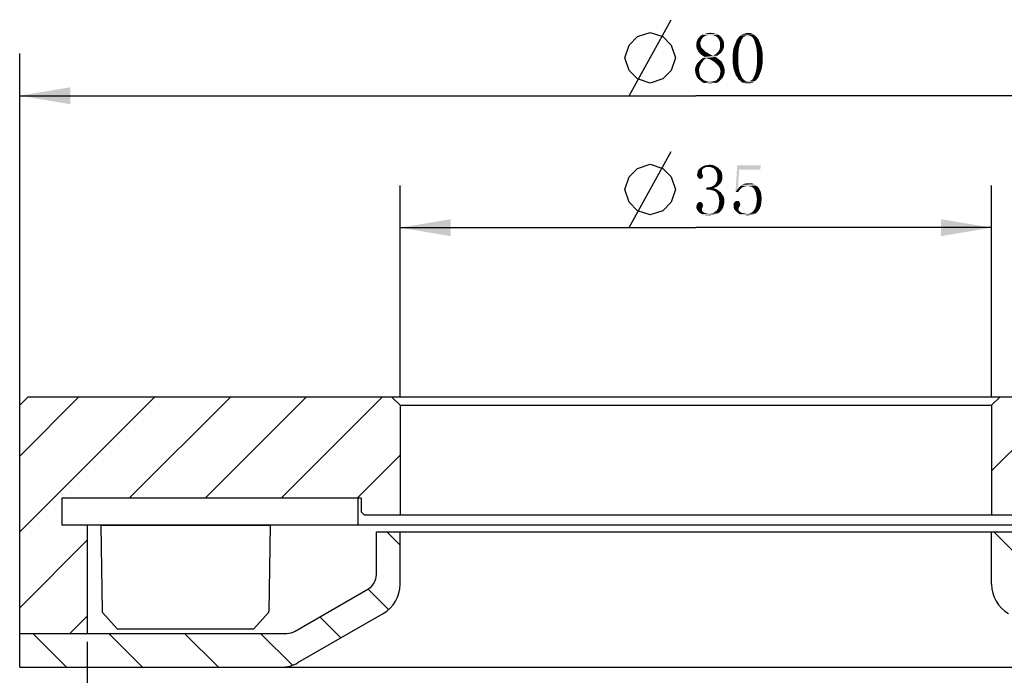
# Model space of a CAD drawing. Header units: millimetres. Extents: x 99 to 211, y 61 to 253.
# Tile 3 of 4: x 119 to 178, y 214 to 253. Entities that reach past the tile are written whole.
import ezdxf

# ---------------------------------------------------------------- set-up
doc = ezdxf.new("R2010")
doc.units = ezdxf.units.MM
doc.header["$LTSCALE"] = 23.1
doc.header["$PDMODE"] = 3
doc.header["$PDSIZE"] = 8
doc.layers.get('0').update_dxf_attribs({"linetype": 'CONTINUOUS'})
doc.layers.get('Defpoints').update_dxf_attribs({"linetype": 'CONTINUOUS'})
for name, color, linetype in [('00_COMPONENTS', 7, 'CONTINUOUS'), ('08_ALL_DRAFTS', 7, 'CONTINUOUS'), ('09_ALL_ROUNDS', 7, 'CONTINUOUS'), ('51__DRAFT_DIMS', 7, 'CONTINUOUS')]:
    doc.layers.add(name, color=color, linetype=linetype)
doc.styles.get("Standard").update_dxf_attribs({"font": 'simfang.ttf'})
doc.dimstyles.new('DIMSTYLE_3', dxfattribs={"dimtxt": 3, "dimasz": 3, "dimexe": 2.5, "dimexo": 0.5, "dimgap": 0.75, "dimtad": 1, "dimdsep": 46, "dimtxsty": 'STANDARD', "dimblk": '_FILLED', "dimblk1": '_FILLED', "dimblk2": '_FILLED', "dimcen": 0.09, "dimclrt": 3, "dimazin": 2, "dimtp": 0.3, "dimtm": 0.3, "dimtfac": 1, "dimtofl": 0, "dimtmove": 0, "dimatfit": 3, "dimldrblk": '_FILLED', "dimfxl": 1, "dimtolj": 1, "dimarcsym": 0})
pattern_1 = [(45, (0, 0), (-5.9397, 5.9397), [])]

# ---------------------------------------------------------------- blocks, each defined once
blk = doc.blocks.new('_FILLED')
at = {"color": 0, "linetype": 'ByBlock'}
blk.add_solid([(0, 0), (-1, 0.167), (-1, -0.167)], dxfattribs=at)
blk = doc.blocks.new('*D3')
at = {"layer": '51__DRAFT_DIMS', "color": 4}
for p, q in [((119.358, 229.627), (119.358, 250.942)), ((199.358, 229.627), (199.358, 250.942)), ((119.358, 248.442), (159.358, 248.442)), ((199.358, 248.442), (159.358, 248.442))]:
    blk.add_line(p, q, dxfattribs=at)
at = {"layer": '51__DRAFT_DIMS', "color": 4, "xscale": 3, "yscale": 3, "zscale": 3, "rotation": 180}
blk.add_blockref('_FILLED', (119.358, 248.442), dxfattribs=at)
at = {"layer": '51__DRAFT_DIMS', "color": 4, "xscale": 3, "yscale": 3, "zscale": 3}
blk.add_blockref('_FILLED', (199.358, 248.442), dxfattribs=at)
blk = doc.blocks.new('*D4')
at = {"layer": '51__DRAFT_DIMS', "color": 4}
for p, q in [((141.858, 230.627), (141.858, 243.135)), ((176.858, 230.627), (176.858, 243.135)), ((141.858, 240.635), (159.358, 240.635)), ((176.858, 240.635), (159.358, 240.635))]:
    blk.add_line(p, q, dxfattribs=at)
at = {"layer": '51__DRAFT_DIMS', "color": 4, "xscale": 3, "yscale": 3, "zscale": 3, "rotation": 180}
blk.add_blockref('_FILLED', (141.858, 240.635), dxfattribs=at)
at = {"layer": '51__DRAFT_DIMS', "color": 4, "xscale": 3, "yscale": 3, "zscale": 3}
blk.add_blockref('_FILLED', (176.858, 240.635), dxfattribs=at)
blk = doc.blocks.new('*D8')
at = {"layer": '51__DRAFT_DIMS', "color": 0, "lineweight": -2}
for p, q in [((123.358, 216.127), (123.358, 206.662)), ((195.358, 216.127), (195.358, 206.662)), ((126.358, 209.162), (192.358, 209.162))]:
    blk.add_line(p, q, dxfattribs=at)
at = {"layer": 'Defpoints', "color": 0}
for p in [(123.358, 216.627), (195.358, 216.627), (195.358, 209.162)]:
    blk.add_point(p, dxfattribs=at)
at = {"layer": '51__DRAFT_DIMS', "color": 0, "linetype": 'ByBlock', "lineweight": -2, "xscale": 3, "yscale": 3, "zscale": 3, "rotation": 180}
blk.add_blockref('_FILLED', (123.358, 209.162), dxfattribs=at)
at = {"layer": '51__DRAFT_DIMS', "color": 0, "linetype": 'ByBlock', "lineweight": -2, "xscale": 3, "yscale": 3, "zscale": 3}
blk.add_blockref('_FILLED', (195.358, 209.162), dxfattribs=at)
at = {"layer": '51__DRAFT_DIMS', "color": 3, "insert": (159.358, 211.429), "char_height": 3, "attachment_point": 5}
blk.add_mtext('\\A1;72', dxfattribs=at)

msp = doc.modelspace()

# ---------------------------------------------------------------- hatches: boundary and pattern name
h = msp.add_hatch()
h.set_pattern_fill('ANSI31', color=256)
h.paths.add_polyline_path([(139.35848, 224.62708), (139.55848, 224.62708), (139.55848, 223.82708), (139.75848, 223.62708), (141.85848, 223.62708), (141.85848, 230.12708), (141.35848, 230.62708), (119.85848, 230.62708), (119.35848, 230.12708), (119.35848, 216.62708), (123.35848, 216.62708), (123.35848, 223.02708), (121.85848, 223.02708), (121.85848, 224.62708)])
h.paths.add_polyline_path([(199.35848, 216.62708), (199.35848, 230.12708), (198.85848, 230.62708), (177.35848, 230.62708), (176.85848, 230.12708), (176.85848, 223.62708), (178.95848, 223.62708), (179.15848, 223.82708), (179.15848, 224.62708), (179.35848, 224.62708), (196.85865, 224.63907), (196.85848, 223.02708), (195.35848, 223.02708), (195.35848, 216.62708)])
h = msp.add_hatch()
h.set_pattern_fill('ANSI31', color=256, angle=90)
h.paths.add_polyline_path([(183.56233, 216.62708, -0.1316525), (183.06233, 216.76106), (178.75848, 219.24588, -0.26794919), (178.25848, 220.11191), (178.25848, 222.62708), (176.85848, 222.62708), (176.85848, 219.53456, 0.26794919), (177.85848, 217.80251), (182.89438, 214.89503, 0.1316525), (183.89438, 214.62708), (199.35848, 214.62708), (199.35848, 216.62708), (195.35848, 216.62708)])
h.paths.add_polyline_path([(123.35848, 216.62708), (119.35848, 216.62708), (119.35848, 214.62708), (134.82258, 214.62708, 0.1316525), (135.82258, 214.89503), (140.85848, 217.80251, 0.26794919), (141.85848, 219.53456), (141.85848, 222.62708), (140.45848, 222.62708), (140.45848, 220.11191, -0.26794919), (139.95848, 219.24588), (135.65463, 216.76106, -0.1316525), (135.15463, 216.62708)])
h = msp.add_hatch()
h.set_pattern_fill('DEFAULT__7', color=4, scale=8.4, angle=45, style=0, pattern_type=0)
h.set_pattern_definition(pattern_1)
edge = h.paths.add_edge_path()
edge.add_line((129.95803, 223.02708), (131.10804, 223.02708))
edge.add_line((131.10804, 222.72708), (131.10804, 223.02708))
edge.add_line((131.60802, 222.72708), (131.10804, 222.72708))
edge.add_line((131.60802, 222.72708), (131.60802, 223.02708))
edge.add_line((131.60802, 223.02708), (132.75803, 223.02708))
edge.add_line((132.75803, 223.02708), (132.75803, 222.27708))
edge.add_line((132.21396, 222.27708), (132.75803, 222.27708))
edge.add_line((132.21396, 222.27708), (132.21396, 222.22708))
edge.add_line((132.15803, 222.22708), (132.21396, 222.22708))
edge.add_line((132.15803, 222.27708), (132.15803, 222.22708))
edge.add_line((129.95803, 222.27708), (132.15803, 222.27708))
edge.add_line((129.95803, 223.02708), (129.95803, 222.27708))
h = msp.add_hatch()
h.set_pattern_fill('DEFAULT__11', color=4, scale=8.4, angle=45, style=0, pattern_type=0)
h.set_pattern_definition(pattern_1)
h.paths.add_polyline_path([(134.42531, 223.00708), (134.42531, 222.54708), (133.21531, 222.54708), (133.21531, 223.00708)])
h = msp.add_hatch()
h.set_pattern_fill('DEFAULT__3', color=4, scale=8.4, angle=45, style=0, pattern_type=0)
h.set_pattern_definition(pattern_1)
edge = h.paths.add_edge_path()
edge.add_line((137.72766, 223.02708), (134.92366, 223.02708))
edge.add_line((137.72766, 223.02708), (137.72766, 222.27708))
edge.add_line((137.72766, 222.27708), (134.92366, 222.27708))
edge.add_line((134.92366, 223.02708), (134.92366, 222.27708))

# ---------------------------------------------------------------- linework, layer by layer
for p, q in [((124.16856, 223.02708), (134.16856, 223.02708)), ((125.11856, 216.8875), (124.2606, 217.85584)), ((133.21856, 216.8875), (134.07652, 217.85584)), ((125.11856, 216.8875), (133.21856, 216.8875))]:
    msp.add_line(p, q)
at = {"color": 7}
for p, q in [((140.45848, 220.11191), (140.45848, 222.62708)), ((140.45848, 222.62708), (178.25848, 222.62708)), ((141.85848, 219.53456), (141.85848, 222.62708)), ((176.85848, 219.53456), (176.85848, 222.62708)), ((135.65463, 216.76106), (139.95848, 219.24588)), ((135.82258, 214.89503), (140.85848, 217.80251)), ((119.35848, 214.62708), (119.35848, 216.62708)), ((119.35848, 216.62708), (135.15463, 216.62708)), ((119.35848, 214.62708), (199.35848, 214.62708))]:
    msp.add_line(p, q, dxfattribs=at)
for centre, radius, start, end in [((139.45848, 220.11191), 1, 300, 0), ((139.85848, 219.53456), 2, 300, 0), ((178.85848, 219.53456), 2, 180, 240), ((135.15463, 217.62708), 1, 270, 300), ((134.82258, 216.62708), 2, 270, 300)]:
    msp.add_arc(centre, radius, start, end, dxfattribs=at)
at = {"layer": '00_COMPONENTS', "color": 7}
for p, q in [((119.85848, 230.62708), (119.35848, 230.12708)), ((119.35848, 214.62708), (119.35848, 230.12708)), ((119.85848, 230.62708), (198.85848, 230.62708)), ((141.85848, 230.12708), (141.35848, 230.62708)), ((141.85848, 230.12708), (141.85848, 223.62708)), ((141.85848, 230.12708), (176.85848, 230.12708)), ((176.85848, 230.12708), (177.35848, 230.62708)), ((176.85848, 230.12708), (176.85848, 223.62708)), ((121.85831, 224.57216), (121.85831, 223.02708)), ((121.85848, 224.62708), (121.85848, 223.02708)), ((139.55848, 224.62708), (121.85848, 224.62708)), ((139.35848, 224.62708), (139.35848, 223.02708)), ((139.55848, 224.62708), (139.55848, 223.82708)), ((139.75848, 223.62708), (139.55848, 223.82708)), ((178.95848, 223.62708), (139.75848, 223.62708)), ((196.85865, 223.02708), (121.85848, 223.02708)), ((123.35848, 223.02708), (123.35848, 216.62708)), ((119.35848, 214.62708), (199.35848, 214.62708))]:
    msp.add_line(p, q, dxfattribs=at)
at = {"layer": '08_ALL_DRAFTS', "color": 7}
for p, q in [((124.16856, 223.02708), (124.23089, 217.92576)), ((134.16856, 223.02708), (134.10623, 217.92576))]:
    msp.add_line(p, q, dxfattribs=at)
at = {"layer": '09_ALL_ROUNDS', "color": 7}
for centre, start, end in [((124.33088, 217.92698), 180.7, 225.35), ((134.00624, 217.92698), 314.65, 359.3)]:
    msp.add_arc(centre, 0.1, start, end, dxfattribs=at)
at = {"layer": '51__DRAFT_DIMS', "color": 3}
for p, q in [((155.40536, 248.44175), (157.90536, 252.94175)), ((155.40536, 240.63547), (157.90536, 245.13548))]:
    msp.add_line(p, q, dxfattribs=at)
for points in [[(155.15535, 250.69176), (155.40536, 251.44176), (155.90535, 251.94177), (156.65536, 252.19176), (157.40536, 251.94177), (157.90536, 251.44176), (158.15535, 250.69176), (157.90536, 249.94177), (157.40536, 249.44176), (156.65536, 249.19174), (155.90535, 249.44176), (155.40536, 249.94177), (155.15535, 250.69176)], [(155.15535, 242.88546), (155.40536, 243.63546), (155.90535, 244.13547), (156.65536, 244.38546), (157.40536, 244.13547), (157.90536, 243.63546), (158.15535, 242.88546), (157.90536, 242.13547), (157.40536, 241.63546), (156.65536, 241.38547), (155.90535, 241.63546), (155.40536, 242.13547), (155.15535, 242.88546)]]:
    msp.add_lwpolyline(points, dxfattribs=at)
for points in [[(159.67098, 251.69957), (159.38973, 251.58238), (159.43661, 251.723)], [(159.67098, 251.69957), (159.62411, 251.60582), (159.38973, 251.58238)], [(159.69442, 251.76988), (159.43661, 251.723), (159.50692, 251.84019)], [(159.43661, 251.723), (159.69442, 251.76988), (159.67098, 251.69957)], [(159.83504, 251.93394), (159.50692, 251.84019), (159.60067, 251.95738)], [(159.83504, 251.93394), (159.76473, 251.86363), (159.50692, 251.84019)], [(159.50692, 251.84019), (159.76473, 251.86363), (159.69442, 251.76988)], [(160.06942, 252.02769), (159.60067, 251.95738), (159.74129, 252.05113)], [(160.06942, 252.02769), (159.95223, 252.00425), (159.60067, 251.95738)], [(159.60067, 251.95738), (159.95223, 252.00425), (159.83504, 251.93394)], [(160.56161, 252.098), (159.74129, 252.05113), (159.88192, 252.098)], [(159.74129, 252.05113), (160.56161, 252.098), (160.70223, 252.05113)], [(159.74129, 252.05113), (160.70223, 252.05113), (160.06942, 252.02769)], [(160.39754, 252.14488), (159.88192, 252.098), (160.04598, 252.14488)], [(159.88192, 252.098), (160.39754, 252.14488), (160.56161, 252.098)], [(160.04598, 252.14488), (160.23348, 252.16832), (160.39754, 252.14488)], [(160.23348, 252.02769), (160.06942, 252.02769), (160.70223, 252.05113)], [(160.37411, 252.02769), (160.23348, 252.02769), (160.70223, 252.05113)], [(160.49129, 251.98082), (160.37411, 252.02769), (160.70223, 252.05113)], [(160.49129, 251.98082), (160.70223, 252.05113), (160.81942, 251.95738)], [(160.81942, 251.95738), (160.58504, 251.93394), (160.49129, 251.98082)], [(160.65536, 251.86363), (160.58504, 251.93394), (160.81942, 251.95738)], [(160.65536, 251.86363), (160.81942, 251.95738), (160.91317, 251.84019)], [(160.91317, 251.84019), (160.72567, 251.76988), (160.65536, 251.86363)], [(160.72567, 251.76988), (160.91317, 251.84019), (160.98348, 251.723)], [(160.98348, 251.723), (160.77254, 251.65269), (160.72567, 251.76988)], [(160.77254, 251.65269), (160.98348, 251.723), (161.03036, 251.58238)], [(161.03036, 251.58238), (160.79598, 251.55894), (160.77254, 251.65269)], [(161.68661, 251.51207), (161.73348, 251.62925), (162.03817, 251.65269)], [(161.68661, 251.51207), (162.03817, 251.65269), (161.94442, 251.44175)], [(162.06161, 251.74644), (162.03817, 251.65269), (161.73348, 251.62925)], [(162.06161, 251.74644), (161.73348, 251.62925), (161.78036, 251.74644)], [(162.10848, 251.81675), (161.78036, 251.74644), (161.85067, 251.84019)], [(161.78036, 251.74644), (162.10848, 251.81675), (162.06161, 251.74644)], [(162.20223, 251.93394), (162.15536, 251.88707), (161.85067, 251.84019)], [(162.20223, 251.93394), (161.85067, 251.84019), (161.92098, 251.93394)], [(161.85067, 251.84019), (162.15536, 251.88707), (162.10848, 251.81675)], [(162.31942, 252.00425), (162.27254, 251.95738), (161.92098, 251.93394)], [(162.31942, 252.00425), (161.92098, 251.93394), (161.99129, 252.00425)], [(161.92098, 251.93394), (162.27254, 251.95738), (162.20223, 251.93394)], [(162.78817, 252.05113), (162.43661, 252.02769), (161.99129, 252.00425)], [(162.78817, 252.05113), (161.99129, 252.00425), (162.06161, 252.05113)], [(162.31942, 252.00425), (161.99129, 252.00425), (162.43661, 252.02769)], [(162.69442, 252.098), (162.06161, 252.05113), (162.15536, 252.098)], [(162.06161, 252.05113), (162.69442, 252.098), (162.78817, 252.05113)], [(162.15536, 252.098), (162.24911, 252.12144), (162.62411, 252.14488)], [(162.15536, 252.098), (162.62411, 252.14488), (162.69442, 252.098)], [(162.53036, 252.14488), (162.62411, 252.14488), (162.24911, 252.12144)], [(162.53036, 252.14488), (162.24911, 252.12144), (162.34286, 252.14488)], [(162.31942, 252.00425), (162.43661, 252.02769), (162.36629, 252.00425)], [(162.34286, 252.14488), (162.43661, 252.16832), (162.53036, 252.14488)], [(162.50692, 252.00425), (162.43661, 252.02769), (162.78817, 252.05113)], [(162.55379, 252.00425), (162.50692, 252.00425), (162.78817, 252.05113)], [(162.55379, 252.00425), (162.78817, 252.05113), (162.85848, 252.00425)], [(162.85848, 252.00425), (162.62411, 251.95738), (162.55379, 252.00425)], [(162.67098, 251.93394), (162.62411, 251.95738), (162.85848, 252.00425)], [(162.67098, 251.93394), (162.85848, 252.00425), (162.92879, 251.93394)], [(162.92879, 251.93394), (162.71786, 251.88707), (162.67098, 251.93394)], [(162.71786, 251.88707), (162.92879, 251.93394), (162.99911, 251.86363)], [(162.99911, 251.86363), (162.76473, 251.81675), (162.71786, 251.88707)], [(162.76473, 251.81675), (162.99911, 251.86363), (163.06942, 251.76988)], [(163.06942, 251.76988), (162.81161, 251.74644), (162.76473, 251.81675)], [(162.83504, 251.65269), (162.81161, 251.74644), (163.06942, 251.76988)], [(162.83504, 251.65269), (163.06942, 251.76988), (163.11629, 251.65269)], [(163.11629, 251.65269), (162.90536, 251.44175), (162.83504, 251.65269)], [(163.11629, 251.65269), (163.16317, 251.5355), (162.90536, 251.44175)], [(159.38973, 251.58238), (159.62411, 251.60582), (159.62411, 251.51207)], [(159.62411, 251.51207), (159.38973, 251.44175), (159.38973, 251.58238)], [(159.38973, 251.44175), (159.62411, 251.51207), (159.64754, 251.41832)], [(159.64754, 251.41832), (159.38973, 251.348), (159.38973, 251.44175)], [(159.38973, 251.348), (159.64754, 251.41832), (159.67098, 251.32457)], [(159.67098, 251.32457), (159.41317, 251.23082), (159.38973, 251.348)], [(159.41317, 251.23082), (159.67098, 251.32457), (159.74129, 251.23082)], [(159.74129, 251.23082), (159.46004, 251.13707), (159.41317, 251.23082)], [(159.46004, 251.13707), (159.74129, 251.23082), (159.83504, 251.13707)], [(159.83504, 251.13707), (159.50692, 251.04332), (159.46004, 251.13707)], [(159.50692, 251.04332), (159.83504, 251.13707), (159.92879, 251.04332)], [(160.91317, 251.06675), (160.63192, 250.99644), (160.70223, 251.06675)], [(160.63192, 250.99644), (160.91317, 251.06675), (160.84286, 250.973)], [(160.96004, 251.1605), (160.70223, 251.06675), (160.74911, 251.1605)], [(160.70223, 251.06675), (160.96004, 251.1605), (160.91317, 251.06675)], [(160.74911, 251.1605), (160.77254, 251.23082), (161.00692, 251.25425)], [(160.74911, 251.1605), (161.00692, 251.25425), (160.96004, 251.1605)], [(161.00692, 251.25425), (160.77254, 251.23082), (160.79598, 251.32457)], [(160.79598, 251.44175), (160.79598, 251.55894), (161.03036, 251.58238)], [(160.79598, 251.44175), (161.03036, 251.58238), (161.03036, 251.44175)], [(161.03036, 251.44175), (161.03036, 251.348), (160.79598, 251.32457)], [(161.03036, 251.44175), (160.79598, 251.32457), (160.79598, 251.44175)], [(160.79598, 251.32457), (161.03036, 251.348), (161.00692, 251.25425)], [(161.54598, 250.973), (161.56942, 251.13707), (161.89754, 251.20738)], [(161.54598, 250.973), (161.89754, 251.20738), (161.87411, 250.94957)], [(161.89754, 251.20738), (161.56942, 251.13707), (161.59286, 251.27769)], [(161.59286, 251.27769), (161.63973, 251.39488), (161.94442, 251.44175)], [(161.59286, 251.27769), (161.94442, 251.44175), (161.89754, 251.20738)], [(161.94442, 251.44175), (161.63973, 251.39488), (161.68661, 251.51207)], [(162.90536, 251.44175), (163.16317, 251.5355), (163.21004, 251.41832)], [(163.21004, 251.41832), (162.95223, 251.20738), (162.90536, 251.44175)], [(163.21004, 251.41832), (163.25692, 251.27769), (162.95223, 251.20738)], [(162.95223, 251.20738), (163.25692, 251.27769), (163.28036, 251.13707)], [(163.28036, 251.13707), (162.97567, 250.94957), (162.95223, 251.20738)], [(163.28036, 251.13707), (163.30379, 250.99644), (162.97567, 250.94957)], [(159.74129, 250.43394), (159.46004, 250.38707), (159.55379, 250.48082)], [(159.92879, 251.04332), (159.57723, 250.973), (159.50692, 251.04332)], [(159.81161, 250.52769), (159.55379, 250.48082), (159.64754, 250.57457)], [(159.55379, 250.48082), (159.81161, 250.52769), (159.74129, 250.43394)], [(159.57723, 250.973), (159.92879, 251.04332), (160.06942, 250.973)], [(160.06942, 250.973), (159.67098, 250.87925), (159.57723, 250.973)], [(159.97567, 250.66832), (159.88192, 250.598), (159.64754, 250.57457)], [(159.97567, 250.66832), (159.64754, 250.57457), (159.76473, 250.66832)], [(159.64754, 250.57457), (159.88192, 250.598), (159.81161, 250.52769)], [(159.67098, 250.87925), (160.06942, 250.973), (160.21004, 250.87925)], [(160.21004, 250.87925), (159.76473, 250.80894), (159.67098, 250.87925)], [(159.76473, 250.80894), (160.21004, 250.87925), (160.37411, 250.80894)], [(160.37411, 250.80894), (159.88192, 250.73863), (159.76473, 250.80894)], [(160.51473, 250.73863), (159.76473, 250.66832), (159.88192, 250.73863)], [(159.97567, 250.66832), (159.76473, 250.66832), (160.51473, 250.73863)], [(160.37411, 250.80894), (160.63192, 250.80894), (159.88192, 250.73863)], [(159.88192, 250.73863), (160.63192, 250.80894), (160.51473, 250.73863)], [(159.97567, 250.66832), (160.51473, 250.73863), (160.63192, 250.66832)], [(160.63192, 250.66832), (160.18661, 250.598), (159.97567, 250.66832)], [(160.18661, 250.598), (160.63192, 250.66832), (160.74911, 250.57457)], [(160.74911, 250.57457), (160.35067, 250.50425), (160.18661, 250.598)], [(160.35067, 250.50425), (160.74911, 250.57457), (160.86629, 250.48082)], [(160.86629, 250.48082), (160.49129, 250.4105), (160.35067, 250.50425)], [(160.37411, 250.80894), (160.49129, 250.87925), (160.74911, 250.90269)], [(160.37411, 250.80894), (160.74911, 250.90269), (160.63192, 250.80894)], [(160.74911, 250.90269), (160.49129, 250.87925), (160.56161, 250.92613)], [(160.49129, 250.4105), (160.86629, 250.48082), (160.93661, 250.36363)], [(160.84286, 250.973), (160.56161, 250.92613), (160.63192, 250.99644)], [(160.56161, 250.92613), (160.84286, 250.973), (160.74911, 250.90269)], [(161.87411, 250.94957), (161.54598, 250.83238), (161.54598, 250.973)], [(161.54598, 250.66832), (161.54598, 250.83238), (161.87411, 250.94957)], [(161.54598, 250.66832), (161.87411, 250.94957), (161.87411, 250.66832)], [(161.87411, 250.66832), (161.54598, 250.48082), (161.54598, 250.66832)], [(161.54598, 250.48082), (161.87411, 250.66832), (161.87411, 250.36363)], [(161.87411, 250.36363), (161.54598, 250.31675), (161.54598, 250.48082)], [(162.97567, 250.94957), (163.30379, 250.99644), (163.30379, 250.83238)], [(163.30379, 250.83238), (162.97567, 250.66832), (162.97567, 250.94957)], [(162.97567, 250.66832), (163.30379, 250.83238), (163.30379, 250.66832)], [(163.30379, 250.66832), (163.30379, 250.48082), (162.97567, 250.36363)], [(163.30379, 250.66832), (162.97567, 250.36363), (162.97567, 250.66832)], [(162.97567, 250.36363), (163.30379, 250.48082), (163.30379, 250.31675)], [(159.57723, 250.12925), (159.31942, 250.0355), (159.34286, 250.15269)], [(159.31942, 250.0355), (159.57723, 250.12925), (159.55379, 250.01207)], [(159.55379, 250.01207), (159.31942, 249.89488), (159.31942, 250.0355)], [(159.31942, 249.89488), (159.55379, 250.01207), (159.55379, 249.89488)], [(159.55379, 249.89488), (159.34286, 249.75425), (159.31942, 249.89488)], [(159.62411, 250.223), (159.34286, 250.15269), (159.38973, 250.26988)], [(159.34286, 250.15269), (159.62411, 250.223), (159.57723, 250.12925)], [(159.34286, 249.75425), (159.55379, 249.89488), (159.57723, 249.75425)], [(159.67098, 250.34019), (159.38973, 250.26988), (159.46004, 250.38707)], [(159.38973, 250.26988), (159.67098, 250.34019), (159.62411, 250.223)], [(159.46004, 250.38707), (159.74129, 250.43394), (159.67098, 250.34019)], [(160.93661, 250.36363), (160.60848, 250.29332), (160.49129, 250.4105)], [(160.60848, 250.29332), (160.93661, 250.36363), (160.98348, 250.26988)], [(160.98348, 250.26988), (160.70223, 250.19957), (160.60848, 250.29332)], [(160.70223, 250.19957), (160.98348, 250.26988), (161.03036, 250.15269)], [(161.03036, 250.15269), (160.77254, 250.08238), (160.70223, 250.19957)], [(160.77254, 250.08238), (161.03036, 250.15269), (161.05379, 250.0355)], [(161.05379, 250.0355), (160.79598, 249.98863), (160.77254, 250.08238)], [(160.79598, 249.98863), (161.05379, 250.0355), (161.07723, 249.91832)], [(161.07723, 249.91832), (160.81942, 249.87144), (160.79598, 249.98863)], [(160.79598, 249.75425), (160.81942, 249.87144), (161.07723, 249.91832)], [(160.79598, 249.75425), (161.07723, 249.91832), (161.05379, 249.75425)], [(161.56942, 250.17613), (161.54598, 250.31675), (161.87411, 250.36363)], [(161.56942, 250.17613), (161.87411, 250.36363), (161.89754, 250.08238)], [(161.89754, 250.08238), (161.59286, 250.01207), (161.56942, 250.17613)], [(161.63973, 249.89488), (161.59286, 250.01207), (161.89754, 250.08238)], [(161.63973, 249.89488), (161.89754, 250.08238), (161.94442, 249.848)], [(161.94442, 249.848), (161.68661, 249.75425), (161.63973, 249.89488)], [(163.25692, 250.0355), (162.90536, 249.848), (162.95223, 250.08238)], [(163.25692, 250.0355), (163.21004, 249.89488), (162.90536, 249.848)], [(162.90536, 249.848), (163.21004, 249.89488), (163.16317, 249.77769)], [(163.30379, 250.31675), (162.95223, 250.08238), (162.97567, 250.36363)], [(163.30379, 250.31675), (163.28036, 250.17613), (162.95223, 250.08238)], [(162.95223, 250.08238), (163.28036, 250.17613), (163.25692, 250.0355)], [(159.57723, 249.75425), (159.38973, 249.61363), (159.34286, 249.75425)], [(159.57723, 249.75425), (159.60067, 249.63707), (159.38973, 249.61363)], [(159.38973, 249.61363), (159.60067, 249.63707), (159.64754, 249.51988)], [(159.64754, 249.51988), (159.46004, 249.49644), (159.38973, 249.61363)], [(159.46004, 249.49644), (159.64754, 249.51988), (159.74129, 249.44957)], [(159.74129, 249.44957), (159.57723, 249.37925), (159.46004, 249.49644)], [(159.57723, 249.37925), (159.74129, 249.44957), (159.83504, 249.35582)], [(159.83504, 249.35582), (159.71786, 249.26207), (159.57723, 249.37925)], [(159.83504, 249.35582), (159.95223, 249.30894), (159.71786, 249.26207)], [(160.35067, 249.2855), (160.46786, 249.30894), (160.81942, 249.37925)], [(160.35067, 249.2855), (160.81942, 249.37925), (160.70223, 249.26207)], [(160.46786, 249.30894), (160.58504, 249.35582), (160.81942, 249.37925)], [(160.81942, 249.37925), (160.58504, 249.35582), (160.65536, 249.44957)], [(160.93661, 249.49644), (160.65536, 249.44957), (160.72567, 249.51988)], [(160.65536, 249.44957), (160.93661, 249.49644), (160.81942, 249.37925)], [(161.00692, 249.61363), (160.72567, 249.51988), (160.77254, 249.63707)], [(160.72567, 249.51988), (161.00692, 249.61363), (160.93661, 249.49644)], [(161.05379, 249.75425), (160.77254, 249.63707), (160.79598, 249.75425)], [(160.77254, 249.63707), (161.05379, 249.75425), (161.00692, 249.61363)], [(161.73348, 249.63707), (161.68661, 249.75425), (161.94442, 249.848)], [(161.73348, 249.63707), (161.94442, 249.848), (162.03817, 249.63707)], [(162.03817, 249.63707), (161.80379, 249.54332), (161.73348, 249.63707)], [(162.03817, 249.63707), (162.06161, 249.56675), (161.80379, 249.54332)], [(161.80379, 249.54332), (162.06161, 249.56675), (162.10848, 249.49644)], [(162.10848, 249.49644), (161.85067, 249.44957), (161.80379, 249.54332)], [(161.85067, 249.44957), (162.10848, 249.49644), (162.15536, 249.42613)], [(162.15536, 249.42613), (161.92098, 249.37925), (161.85067, 249.44957)], [(161.92098, 249.37925), (162.15536, 249.42613), (162.20223, 249.37925)], [(162.20223, 249.37925), (162.01473, 249.30894), (161.92098, 249.37925)], [(162.20223, 249.37925), (162.27254, 249.33238), (162.01473, 249.30894)], [(162.01473, 249.30894), (162.27254, 249.33238), (162.31942, 249.30894)], [(162.55379, 249.30894), (162.60067, 249.33238), (162.92879, 249.37925)], [(162.55379, 249.30894), (162.92879, 249.37925), (162.85848, 249.30894)], [(162.92879, 249.37925), (162.60067, 249.33238), (162.67098, 249.37925)], [(162.67098, 249.37925), (162.71786, 249.42613), (162.99911, 249.44957)], [(162.67098, 249.37925), (162.99911, 249.44957), (162.92879, 249.37925)], [(162.99911, 249.44957), (162.71786, 249.42613), (162.76473, 249.49644)], [(163.06942, 249.54332), (162.76473, 249.49644), (162.78817, 249.56675)], [(162.76473, 249.49644), (163.06942, 249.54332), (162.99911, 249.44957)], [(162.78817, 249.56675), (162.83504, 249.63707), (163.11629, 249.6605)], [(162.78817, 249.56675), (163.11629, 249.6605), (163.06942, 249.54332)], [(163.16317, 249.77769), (162.83504, 249.63707), (162.90536, 249.848)], [(163.16317, 249.77769), (163.11629, 249.6605), (162.83504, 249.63707)], [(159.95223, 249.30894), (160.06942, 249.2855), (159.71786, 249.26207)], [(159.71786, 249.26207), (160.06942, 249.2855), (160.18661, 249.26207)], [(160.18661, 249.26207), (159.85848, 249.19175), (159.71786, 249.26207)], [(160.18661, 249.26207), (160.70223, 249.26207), (159.85848, 249.19175)], [(160.02254, 249.19175), (159.85848, 249.19175), (160.70223, 249.26207)], [(160.37411, 249.19175), (160.02254, 249.19175), (160.70223, 249.26207)], [(160.37411, 249.19175), (160.18661, 249.16832), (160.02254, 249.19175)], [(160.70223, 249.26207), (160.18661, 249.26207), (160.35067, 249.2855)], [(160.37411, 249.19175), (160.70223, 249.26207), (160.56161, 249.19175)], [(162.31942, 249.30894), (162.08504, 249.23863), (162.01473, 249.30894)], [(162.31942, 249.30894), (162.36629, 249.2855), (162.08504, 249.23863)], [(162.08504, 249.23863), (162.48348, 249.2855), (162.85848, 249.30894)], [(162.08504, 249.23863), (162.85848, 249.30894), (162.78817, 249.23863)], [(162.43661, 249.2855), (162.48348, 249.2855), (162.08504, 249.23863)], [(162.36629, 249.2855), (162.43661, 249.2855), (162.08504, 249.23863)], [(162.78817, 249.23863), (162.15536, 249.19175), (162.08504, 249.23863)], [(162.24911, 249.19175), (162.15536, 249.19175), (162.78817, 249.23863)], [(162.62411, 249.19175), (162.24911, 249.19175), (162.78817, 249.23863)], [(162.62411, 249.19175), (162.34286, 249.16832), (162.24911, 249.19175)], [(162.43661, 249.16832), (162.34286, 249.16832), (162.62411, 249.19175)], [(162.43661, 249.16832), (162.62411, 249.19175), (162.53036, 249.16832)], [(162.85848, 249.30894), (162.48348, 249.2855), (162.55379, 249.30894)], [(162.62411, 249.19175), (162.78817, 249.23863), (162.69442, 249.19175)], [(159.74129, 244.08078), (159.48348, 244.01047), (159.55379, 244.10422)], [(159.74129, 244.08078), (159.71786, 244.03391), (159.48348, 244.01047)], [(159.85848, 244.17453), (159.55379, 244.10422), (159.67098, 244.19797)], [(159.85848, 244.17453), (159.78817, 244.12766), (159.55379, 244.10422)], [(159.55379, 244.10422), (159.78817, 244.12766), (159.74129, 244.08078)], [(159.97567, 244.22141), (159.67098, 244.19797), (159.78817, 244.26828)], [(159.67098, 244.19797), (159.97567, 244.22141), (159.85848, 244.17453)], [(160.49129, 244.29172), (159.78817, 244.26828), (159.90536, 244.31515)], [(159.97567, 244.22141), (159.78817, 244.26828), (160.49129, 244.29172)], [(160.35067, 244.33859), (159.90536, 244.31515), (160.04598, 244.33859)], [(159.90536, 244.31515), (160.35067, 244.33859), (160.49129, 244.29172)], [(160.11629, 244.22141), (159.97567, 244.22141), (160.49129, 244.29172)], [(160.04598, 244.33859), (160.18661, 244.36203), (160.35067, 244.33859)], [(160.23348, 244.22141), (160.11629, 244.22141), (160.49129, 244.29172)], [(160.23348, 244.22141), (160.49129, 244.29172), (160.60848, 244.22141)], [(160.60848, 244.22141), (160.35067, 244.17453), (160.23348, 244.22141)], [(160.44442, 244.12766), (160.35067, 244.17453), (160.60848, 244.22141)], [(160.44442, 244.12766), (160.60848, 244.22141), (160.72567, 244.12766)], [(160.72567, 244.12766), (160.51473, 244.05734), (160.44442, 244.12766)], [(160.51473, 244.05734), (160.72567, 244.12766), (160.81942, 244.03391)], [(161.92098, 244.05734), (161.71004, 242.74484), (161.80379, 244.31515)], [(161.80379, 244.31515), (163.21004, 244.31515), (161.92098, 244.05734)], [(161.92098, 244.05734), (163.21004, 244.31515), (163.16317, 244.05734)], [(159.71786, 243.86984), (159.43661, 243.77609), (159.46004, 243.89328)], [(159.71786, 243.86984), (159.74129, 243.82297), (159.43661, 243.77609)], [(159.74129, 243.82297), (159.74129, 243.79953), (159.43661, 243.77609)], [(159.43661, 243.77609), (159.74129, 243.79953), (159.76473, 243.75266)], [(159.76473, 243.75266), (159.43661, 243.70578), (159.43661, 243.77609)], [(159.43661, 243.70578), (159.76473, 243.75266), (159.78817, 243.70578)], [(159.78817, 243.70578), (159.46004, 243.6589), (159.43661, 243.70578)], [(159.71786, 243.96359), (159.46004, 243.89328), (159.48348, 244.01047)], [(159.71786, 243.96359), (159.71786, 243.91672), (159.46004, 243.89328)], [(159.46004, 243.89328), (159.71786, 243.91672), (159.71786, 243.86984)], [(159.46004, 243.6589), (159.78817, 243.70578), (159.76473, 243.63547)], [(159.76473, 243.63547), (159.46004, 243.61203), (159.46004, 243.6589)], [(159.50692, 243.58859), (159.46004, 243.61203), (159.76473, 243.63547)], [(159.48348, 244.01047), (159.71786, 244.03391), (159.71786, 243.96359)], [(159.50692, 243.58859), (159.76473, 243.63547), (159.74129, 243.58859)], [(159.74129, 243.58859), (159.55379, 243.54172), (159.50692, 243.58859)], [(159.55379, 243.54172), (159.74129, 243.58859), (159.69442, 243.54172)], [(159.69442, 243.54172), (159.62411, 243.51828), (159.55379, 243.54172)], [(160.81942, 244.03391), (160.56161, 243.96359), (160.51473, 244.05734)], [(160.56161, 243.96359), (160.81942, 244.03391), (160.88973, 243.91672)], [(160.88973, 243.91672), (160.60848, 243.8464), (160.56161, 243.96359)], [(160.60848, 243.8464), (160.88973, 243.91672), (160.91317, 243.79953)], [(160.91317, 243.79953), (160.63192, 243.75266), (160.60848, 243.8464)], [(160.91317, 243.44797), (160.60848, 243.37765), (160.63192, 243.49484)], [(160.63192, 243.75266), (160.91317, 243.79953), (160.93661, 243.68234)], [(160.93661, 243.68234), (160.63192, 243.63547), (160.63192, 243.75266)], [(160.63192, 243.63547), (160.93661, 243.68234), (160.93661, 243.56515)], [(160.93661, 243.56515), (160.63192, 243.49484), (160.63192, 243.63547)], [(160.63192, 243.49484), (160.93661, 243.56515), (160.91317, 243.44797)], [(161.92098, 244.05734), (161.85067, 242.93234), (161.71004, 242.74484)], [(160.53817, 243.02609), (159.97567, 243.00265), (160.13973, 243.02609)], [(159.97567, 243.00265), (160.53817, 243.02609), (160.39754, 242.97922)], [(160.39754, 242.97922), (159.97567, 242.88547), (159.97567, 243.00265)], [(160.39754, 242.97922), (160.58504, 242.9089), (159.97567, 242.88547)], [(160.06942, 242.88547), (159.97567, 242.88547), (160.58504, 242.9089)], [(160.18661, 242.88547), (160.06942, 242.88547), (160.58504, 242.9089)], [(160.13973, 243.02609), (160.28036, 243.04953), (160.63192, 243.07297)], [(160.13973, 243.02609), (160.63192, 243.07297), (160.53817, 243.02609)], [(160.25692, 242.86203), (160.18661, 242.88547), (160.58504, 242.9089)], [(160.35067, 242.83859), (160.25692, 242.86203), (160.58504, 242.9089)], [(160.63192, 243.07297), (160.28036, 243.04953), (160.37411, 243.0964)], [(160.42098, 242.81516), (160.35067, 242.83859), (160.58504, 242.9089)], [(160.72567, 243.16672), (160.37411, 243.0964), (160.46786, 243.16672)], [(160.37411, 243.0964), (160.72567, 243.16672), (160.63192, 243.07297)], [(160.42098, 242.81516), (160.58504, 242.9089), (160.72567, 242.81516)], [(160.79598, 243.23703), (160.46786, 243.16672), (160.53817, 243.26047)], [(160.46786, 243.16672), (160.79598, 243.23703), (160.72567, 243.16672)], [(160.86629, 243.33078), (160.53817, 243.26047), (160.60848, 243.37765)], [(160.53817, 243.26047), (160.86629, 243.33078), (160.79598, 243.23703)], [(160.60848, 243.37765), (160.91317, 243.44797), (160.86629, 243.33078)], [(161.85067, 242.93234), (161.99129, 242.9089), (161.71004, 242.74484)], [(161.99129, 242.9089), (161.92098, 242.83859), (161.71004, 242.74484)], [(162.13192, 243.02609), (162.06161, 242.97922), (161.85067, 242.93234)], [(162.13192, 243.02609), (161.85067, 242.93234), (161.92098, 243.02609)], [(161.85067, 242.93234), (162.06161, 242.97922), (161.99129, 242.9089)], [(162.36629, 243.0964), (161.92098, 243.02609), (162.01473, 243.11984)], [(162.36629, 243.0964), (162.27254, 243.07297), (161.92098, 243.02609)], [(162.27254, 243.07297), (162.20223, 243.04953), (161.92098, 243.02609)], [(161.92098, 243.02609), (162.20223, 243.04953), (162.13192, 243.02609)], [(162.01473, 243.11984), (162.10848, 243.16672), (162.81161, 243.21359)], [(162.01473, 243.11984), (162.81161, 243.21359), (162.92879, 243.11984)], [(162.01473, 243.11984), (162.92879, 243.11984), (162.36629, 243.0964)], [(162.81161, 243.21359), (162.10848, 243.16672), (162.17879, 243.21359)], [(162.50692, 243.26047), (162.67098, 243.26047), (162.17879, 243.21359)], [(162.50692, 243.26047), (162.17879, 243.21359), (162.34286, 243.26047)], [(162.17879, 243.21359), (162.67098, 243.26047), (162.81161, 243.21359)], [(162.46004, 243.0964), (162.36629, 243.0964), (162.92879, 243.11984)], [(162.57723, 243.07297), (162.46004, 243.0964), (162.92879, 243.11984)], [(162.67098, 243.04953), (162.57723, 243.07297), (162.92879, 243.11984)], [(162.67098, 243.04953), (162.92879, 243.11984), (163.04598, 243.02609)], [(163.04598, 243.02609), (162.76473, 242.97922), (162.67098, 243.04953)], [(162.83504, 242.88547), (162.76473, 242.97922), (163.04598, 243.02609)], [(162.83504, 242.88547), (163.04598, 243.02609), (163.13973, 242.88547)], [(160.72567, 242.81516), (160.49129, 242.79172), (160.42098, 242.81516)], [(160.53817, 242.74484), (160.49129, 242.79172), (160.72567, 242.81516)], [(160.53817, 242.74484), (160.72567, 242.81516), (160.84286, 242.7214)], [(160.84286, 242.7214), (160.58504, 242.69797), (160.53817, 242.74484)], [(160.65536, 242.60422), (160.58504, 242.69797), (160.84286, 242.7214)], [(160.65536, 242.60422), (160.84286, 242.7214), (160.91317, 242.60422)], [(160.91317, 242.60422), (160.70223, 242.48703), (160.65536, 242.60422)], [(160.91317, 242.60422), (160.98348, 242.51047), (160.70223, 242.48703)], [(160.70223, 242.48703), (160.98348, 242.51047), (161.03036, 242.39328)], [(161.03036, 242.39328), (160.72567, 242.3464), (160.70223, 242.48703)], [(160.72567, 242.3464), (161.03036, 242.39328), (161.05379, 242.27609)], [(161.05379, 242.27609), (160.74911, 242.20578), (160.72567, 242.3464)], [(161.71004, 242.74484), (161.92098, 242.83859), (161.87411, 242.74484)], [(163.13973, 242.88547), (162.88192, 242.76828), (162.83504, 242.88547)], [(162.88192, 242.76828), (163.13973, 242.88547), (163.21004, 242.7214)], [(163.21004, 242.7214), (162.92879, 242.62765), (162.88192, 242.76828)], [(162.92879, 242.62765), (163.21004, 242.7214), (163.23348, 242.55734)], [(163.23348, 242.55734), (162.95223, 242.48703), (162.92879, 242.62765)], [(162.95223, 242.48703), (163.23348, 242.55734), (163.25692, 242.3464)], [(163.25692, 242.3464), (162.97567, 242.32297), (162.95223, 242.48703)], [(162.95223, 242.13547), (162.97567, 242.32297), (163.25692, 242.3464)], [(162.95223, 242.13547), (163.25692, 242.3464), (163.23348, 242.13547)], [(159.78817, 241.94797), (159.38973, 241.90109), (159.41317, 241.99484)], [(159.38973, 241.90109), (159.78817, 241.94797), (159.76473, 241.87766)], [(159.76473, 241.87766), (159.38973, 241.80734), (159.38973, 241.90109)], [(159.38973, 241.80734), (159.76473, 241.87766), (159.74129, 241.80734)], [(159.74129, 241.80734), (159.43661, 241.69016), (159.38973, 241.80734)], [(159.74129, 242.08859), (159.76473, 242.01828), (159.41317, 241.99484)], [(159.74129, 242.08859), (159.41317, 241.99484), (159.46004, 242.08859)], [(159.41317, 241.99484), (159.76473, 242.01828), (159.78817, 241.94797)], [(159.74129, 241.80734), (159.71786, 241.76047), (159.43661, 241.69016)], [(159.43661, 241.69016), (159.71786, 241.76047), (159.71786, 241.69016)], [(159.67098, 242.13547), (159.71786, 242.11203), (159.46004, 242.08859)], [(159.67098, 242.13547), (159.46004, 242.08859), (159.53036, 242.13547)], [(159.46004, 242.08859), (159.71786, 242.11203), (159.74129, 242.08859)], [(159.64754, 242.15891), (159.53036, 242.13547), (159.60067, 242.15891)], [(159.53036, 242.13547), (159.64754, 242.15891), (159.67098, 242.13547)], [(160.98348, 241.85422), (160.65536, 241.73703), (160.70223, 241.87766)], [(160.65536, 241.73703), (160.98348, 241.85422), (160.91317, 241.71359)], [(161.03036, 242.01828), (160.70223, 241.87766), (160.72567, 242.01828)], [(160.70223, 241.87766), (161.03036, 242.01828), (160.98348, 241.85422)], [(161.05379, 242.15891), (160.72567, 242.01828), (160.74911, 242.20578)], [(160.72567, 242.01828), (161.05379, 242.15891), (161.03036, 242.01828)], [(160.74911, 242.20578), (161.05379, 242.27609), (161.05379, 242.15891)], [(161.96786, 242.08859), (161.59286, 242.06515), (161.63973, 242.13547)], [(161.59286, 242.06515), (161.96786, 242.08859), (161.99129, 242.01828)], [(161.99129, 242.01828), (161.59286, 241.94797), (161.59286, 242.06515)], [(161.59286, 241.94797), (161.99129, 242.01828), (161.96786, 241.92453)], [(161.96786, 241.92453), (161.59286, 241.83078), (161.59286, 241.94797)], [(161.96786, 241.92453), (161.92098, 241.85422), (161.59286, 241.83078)], [(161.59286, 241.83078), (161.92098, 241.85422), (161.89754, 241.80734)], [(161.89754, 241.80734), (161.63973, 241.71359), (161.59286, 241.83078)], [(161.92098, 242.18234), (161.94442, 242.1589), (161.63973, 242.13547)], [(161.92098, 242.18234), (161.63973, 242.13547), (161.68661, 242.18234)], [(161.63973, 242.13547), (161.94442, 242.1589), (161.96786, 242.08859)], [(161.89754, 241.80734), (161.87411, 241.73703), (161.63973, 241.71359)], [(161.85067, 242.20578), (161.89754, 242.20578), (161.68661, 242.18234)], [(161.80379, 242.20578), (161.85067, 242.20578), (161.68661, 242.18234)], [(161.75692, 242.20578), (161.80379, 242.20578), (161.68661, 242.18234)], [(161.75692, 242.20578), (161.68661, 242.18234), (161.71004, 242.20578)], [(161.68661, 242.18234), (161.89754, 242.20578), (161.92098, 242.18234)], [(163.13973, 241.76047), (162.81161, 241.69015), (162.88192, 241.80734)], [(162.81161, 241.69015), (163.13973, 241.76047), (163.04598, 241.61984)], [(163.21004, 241.94797), (162.88192, 241.80734), (162.92879, 241.94797)], [(162.88192, 241.80734), (163.21004, 241.94797), (163.13973, 241.76047)], [(163.23348, 242.13547), (162.92879, 241.94797), (162.95223, 242.13547)], [(162.92879, 241.94797), (163.23348, 242.13547), (163.21004, 241.94797)], [(159.71786, 241.69016), (159.50692, 241.59641), (159.43661, 241.69016)], [(159.71786, 241.69016), (159.71786, 241.64328), (159.50692, 241.59641)], [(159.50692, 241.59641), (159.71786, 241.64328), (159.74129, 241.59641)], [(159.74129, 241.59641), (159.60067, 241.50266), (159.50692, 241.59641)], [(159.74129, 241.59641), (159.78817, 241.57297), (159.60067, 241.50266)], [(159.78817, 241.57297), (159.83504, 241.52609), (159.60067, 241.50266)], [(159.60067, 241.50266), (159.83504, 241.52609), (159.97567, 241.47922)], [(159.97567, 241.47922), (159.71786, 241.43234), (159.60067, 241.50266)], [(159.97567, 241.47922), (160.11629, 241.45578), (159.71786, 241.43234)], [(159.71786, 241.43234), (160.11629, 241.45578), (160.67879, 241.47922)], [(159.71786, 241.43234), (160.67879, 241.47922), (160.51473, 241.4089)], [(160.51473, 241.4089), (159.85848, 241.38547), (159.71786, 241.43234)], [(159.85848, 241.38547), (160.51473, 241.4089), (160.35067, 241.38547)], [(160.35067, 241.38547), (159.99911, 241.36203), (159.85848, 241.38547)], [(159.99911, 241.36203), (160.35067, 241.38547), (160.13973, 241.36203)], [(160.67879, 241.47922), (160.11629, 241.45578), (160.28036, 241.47922)], [(160.67879, 241.47922), (160.28036, 241.47922), (160.39754, 241.50266)], [(160.39754, 241.50266), (160.49129, 241.57297), (160.81942, 241.59641)], [(160.39754, 241.50266), (160.81942, 241.59641), (160.67879, 241.47922)], [(160.81942, 241.59641), (160.49129, 241.57297), (160.58504, 241.64328)], [(160.91317, 241.71359), (160.58504, 241.64328), (160.65536, 241.73703)], [(160.58504, 241.64328), (160.91317, 241.71359), (160.81942, 241.59641)], [(161.63973, 241.71359), (161.87411, 241.73703), (161.89754, 241.66672)], [(161.89754, 241.66672), (161.73348, 241.61984), (161.63973, 241.71359)], [(161.73348, 241.61984), (161.89754, 241.66672), (161.92098, 241.61984)], [(161.92098, 241.61984), (161.82723, 241.52609), (161.73348, 241.61984)], [(161.92098, 241.61984), (161.96786, 241.57297), (161.82723, 241.52609)], [(161.82723, 241.52609), (161.96786, 241.57297), (162.03817, 241.52609)], [(162.03817, 241.52609), (161.94442, 241.43234), (161.82723, 241.52609)], [(162.03817, 241.52609), (162.22567, 241.47922), (161.94442, 241.43234)], [(162.22567, 241.47922), (162.38973, 241.45578), (161.94442, 241.43234)], [(162.38973, 241.45578), (162.85848, 241.45578), (161.94442, 241.43234)], [(161.94442, 241.43234), (162.85848, 241.45578), (162.76473, 241.4089)], [(162.76473, 241.4089), (162.08504, 241.38547), (161.94442, 241.43234)], [(162.22567, 241.38547), (162.08504, 241.38547), (162.76473, 241.4089)], [(162.60067, 241.38547), (162.22567, 241.38547), (162.76473, 241.4089)], [(162.60067, 241.38547), (162.38973, 241.36203), (162.22567, 241.38547)], [(162.38973, 241.45578), (162.53036, 241.47922), (162.92879, 241.50265)], [(162.38973, 241.45578), (162.92879, 241.50265), (162.85848, 241.45578)], [(162.38973, 241.36203), (162.60067, 241.38547), (162.48348, 241.36203)], [(162.92879, 241.50265), (162.53036, 241.47922), (162.64754, 241.52609)], [(162.60067, 241.38547), (162.76473, 241.4089), (162.69442, 241.38547)], [(162.97567, 241.54953), (162.64754, 241.52609), (162.74129, 241.5964)], [(162.64754, 241.52609), (162.97567, 241.54953), (162.92879, 241.50265)], [(163.04598, 241.61984), (162.74129, 241.5964), (162.81161, 241.69015)], [(162.74129, 241.5964), (163.04598, 241.61984), (162.97567, 241.54953)]]:
    msp.add_solid(points, dxfattribs=at)

# ---------------------------------------------------------------- dimensions: what is measured, and where the dimension line sits
at = {"layer": '51__DRAFT_DIMS', "color": 4}
for base, p1, p2, picture, middle in [((199.35848, 248.44175), (119.35848, 229.12708), (199.35848, 229.12708), '*D3', (155.15536, 248.44175)), ((176.85848, 240.63547), (141.85848, 230.12708), (176.85848, 230.12708), '*D4', (155.15536, 240.63547))]:
    dim = msp.add_linear_dim(base=base, p1=p1, p2=p2, text='%%c<>', dimstyle='DIMSTYLE_3', dxfattribs=at)
    dim.commit()
    dim.dimension.update_dxf_attribs({"geometry": picture, "text_midpoint": middle, "dimtype": 160})
dim = msp.add_linear_dim(base=(195.35848, 209.16212), p1=(123.35848, 216.62708), p2=(195.35848, 216.62708), dimstyle='DIMSTYLE_3', override={"dimtxsty": 'STANDARD', "dimldrblk": '_FILLED'}, dxfattribs=at)
dim.commit()
dim.dimension.update_dxf_attribs({"geometry": '*D8', "text_midpoint": (159.35848, 211.42927)})

doc.saveas('drawing.dxf')
